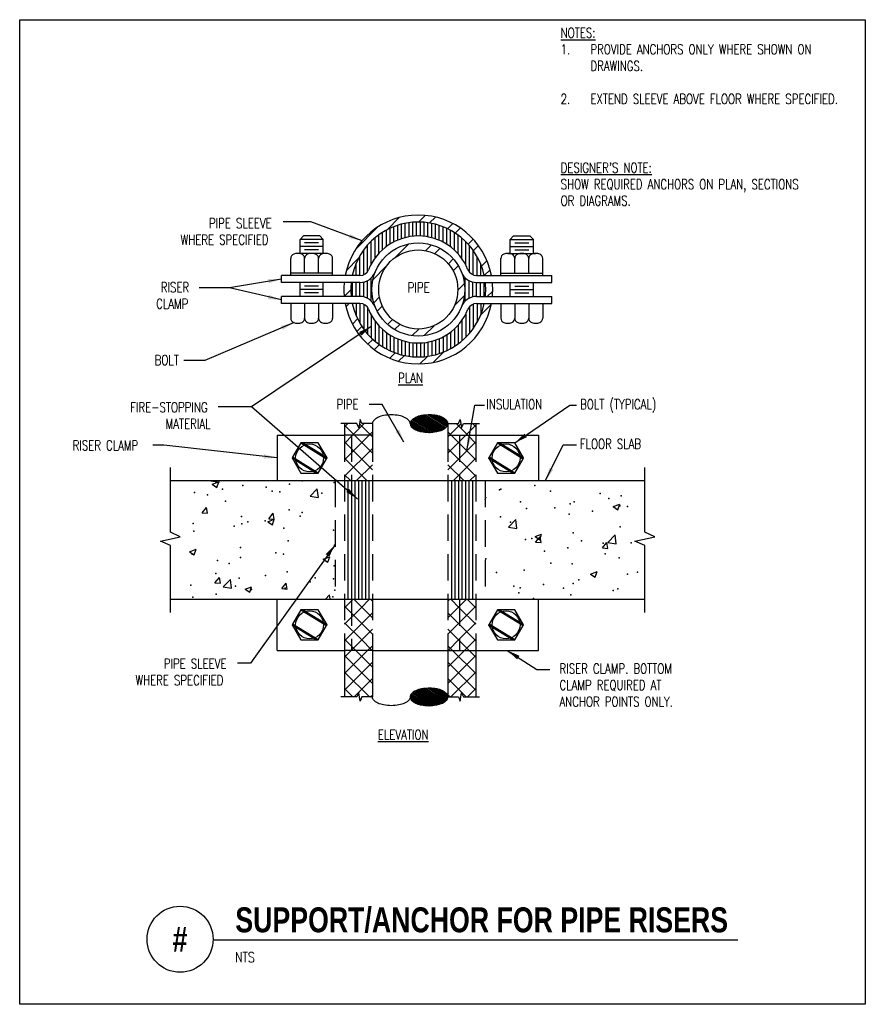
# Model space of a CAD drawing. Header units: inches. Extents: x -0.39 to 7.61, y -1.47 to 7.84.
import ezdxf
from ezdxf.enums import TextEntityAlignment as Align

# ---------------------------------------------------------------- set-up
doc = ezdxf.new("R2010")
doc.units = ezdxf.units.IN
doc.header["$MEASUREMENT"] = 0
doc.header["$PDSIZE"] = -1
doc.linetypes.add('HIDDEN', pattern=[0.375, 0.25, -0.125])
doc.layers.add('G-ANNO-NPLT', color=7, linetype='Continuous', plot=False)
for name, color, linetype in [('M-DETL-HEVY', 5, 'Continuous'), ('M-DETL-MEDM', 4, 'Continuous'), ('M-DETL-PATT', 8, 'Continuous'), ('M-DETL-TEXT', 2, 'Continuous'), ('M-DETL-THIN', 2, 'Continuous')]:
    doc.layers.add(name, color=color, linetype=linetype)
doc.styles.add('BOLD', font='bold.shx', dxfattribs={"width": 0.9})
doc.styles.add('Romans', font='romans.shx', dxfattribs={"width": 0.75})
doc.dimstyles.new('VA-Lead', dxfattribs={"dimtxt": 0.09375, "dimasz": 0.125, "dimexe": 0.125, "dimexo": 0.03125, "dimgap": 0.02, "dimtad": 1, "dimdec": 5, "dimzin": 0, "dimdsep": 46, "dimlunit": 4, "dimtxsty": 'Romans', "dimcen": 0.125, "dimclrd": 256, "dimclre": 256, "dimclrt": 256, "dimadec": 0, "dimazin": 0, "dimtfac": 1, "dimtdec": 5, "dimtofl": 0, "dimtmove": 0, "dimatfit": 3, "dimfxl": 1, "dimfrac": 2, "dimtolj": 1, "dimtzin": 0, "dimlwd": -1, "dimlwe": -1, "dimarcsym": 0})

msp = doc.modelspace()

# ---------------------------------------------------------------- linework, layer by layer
at = {"layer": 'G-ANNO-NPLT', "color": 6}
msp.add_lwpolyline([(-0.3941, 7.8439), (7.6058, 7.8439), (7.6058, -1.4685), (-0.3941, -1.4685)], close=True, dxfattribs=at)
at = {"layer": 'M-DETL-HEVY', "linetype": 'Continuous'}
for p, q in [((2.0818, 5.3581), (2.0818, 5.4241)), ((2.825, 5.4241), (2.0818, 5.4241)), ((3.9285, 5.4241), (4.6417, 5.4241)), ((4.6417, 5.3581), (4.6417, 5.4241)), ((2.7422, 5.3581), (2.0818, 5.3581)), ((2.825, 5.3581), (2.7422, 5.3581)), ((3.9285, 5.3581), (4.6417, 5.3581)), ((2.7422, 5.2261), (2.0818, 5.2261)), ((2.0818, 5.1601), (2.0818, 5.2261)), ((2.825, 5.2261), (2.7422, 5.2261)), ((3.9285, 5.2261), (4.6417, 5.2261)), ((4.6417, 5.1601), (4.6417, 5.2261)), ((2.825, 5.1601), (2.0818, 5.1601)), ((3.9285, 5.1601), (4.6417, 5.1601)), ((2.9424, 4.0235), (2.9424, 3.9135)), ((3.6574, 4.0235), (3.6574, 3.9135)), ((2.0404, 3.9135), (2.6784, 3.9135)), ((2.0404, 3.9135), (2.0404, 3.4845)), ((2.9424, 3.9135), (2.6784, 3.9135)), ((3.6574, 3.9135), (3.9214, 3.9135)), ((3.9214, 3.9135), (4.5154, 3.9135)), ((4.5154, 3.9135), (4.5154, 3.4845)), ((2.0404, 1.8785), (2.0404, 2.3625)), ((4.5154, 1.8785), (4.5154, 2.3625)), ((2.0404, 1.8785), (2.6784, 1.8785)), ((2.9424, 1.8785), (2.6784, 1.8785)), ((2.9424, 1.8785), (3.6574, 1.8785)), ((3.6574, 1.8785), (3.9214, 1.8785)), ((3.9214, 1.8785), (4.5154, 1.8785))]:
    msp.add_line(p, q, dxfattribs=at)
for centre, radius, start, end in [((3.3767, 5.2921), 0.506, 21.73846, 158.26154), ((2.825, 5.5121), 0.088, 270, 338.26154), ((2.825, 5.5121), 0.154, 270, 338.26154), ((3.9285, 5.5121), 0.154, 201.73846, 270), ((3.9285, 5.5121), 0.088, 201.73846, 270), ((2.825, 5.0721), 0.154, 21.73846, 90), ((3.9285, 5.0721), 0.154, 90, 158.26154), ((2.825, 5.0721), 0.088, 21.73846, 90), ((3.9285, 5.0721), 0.088, 90, 158.26154), ((3.3767, 5.2921), 0.506, 201.73846, 338.26154)]:
    msp.add_arc(centre, radius, start, end, dxfattribs=at)
at = {"layer": 'M-DETL-MEDM', "linetype": 'Continuous'}
for p, q in [((2.2578, 5.7651), (2.2908, 5.7981)), ((2.4448, 5.7981), (2.2908, 5.7981)), ((2.4778, 5.7651), (2.4448, 5.7981)), ((4.2457, 5.7651), (4.2787, 5.7981)), ((4.2787, 5.7981), (4.4327, 5.7981)), ((4.4657, 5.7651), (4.4327, 5.7981)), ((2.2578, 5.6331), (2.2578, 5.7651)), ((2.4778, 5.7651), (2.2578, 5.7651)), ((2.4778, 5.6991), (2.2578, 5.6991)), ((2.4338, 5.7321), (2.3018, 5.7321)), ((2.4778, 5.6331), (2.4778, 5.7651)), ((4.2457, 5.6331), (4.2457, 5.7651)), ((4.2457, 5.7651), (4.4657, 5.7651)), ((4.2457, 5.6991), (4.4657, 5.6991)), ((4.2897, 5.7321), (4.4217, 5.7321)), ((4.4657, 5.6331), (4.4657, 5.7651)), ((2.4998, 5.6331), (2.2358, 5.6331)), ((2.4338, 5.6661), (2.3018, 5.6661)), ((2.5658, 5.4241), (2.5658, 5.5883)), ((4.1577, 5.4241), (4.1577, 5.5883)), ((4.2237, 5.6331), (4.4877, 5.6331)), ((4.2897, 5.6661), (4.4217, 5.6661)), ((2.1698, 5.4241), (2.1698, 5.585)), ((2.3018, 5.4461), (2.3018, 5.585)), ((2.4338, 5.4461), (2.4338, 5.585)), ((4.2897, 5.4461), (4.2897, 5.585)), ((4.4217, 5.4461), (4.4217, 5.585)), ((4.5537, 5.4241), (4.5537, 5.585)), ((2.5658, 5.4461), (2.1698, 5.4461)), ((4.1577, 5.4461), (4.5537, 5.4461)), ((2.2578, 5.2261), (2.2578, 5.3581)), ((2.4778, 5.3581), (2.2578, 5.3581)), ((2.4338, 5.3251), (2.3018, 5.3251)), ((2.4778, 5.2261), (2.4778, 5.3581)), ((4.2457, 5.3581), (4.4657, 5.3581)), ((4.2457, 5.2261), (4.2457, 5.3581)), ((4.2897, 5.3251), (4.4217, 5.3251)), ((4.4657, 5.2261), (4.4657, 5.3581)), ((2.4778, 5.2921), (2.2578, 5.2921)), ((2.4338, 5.2591), (2.3018, 5.2591)), ((4.2457, 5.2921), (4.4657, 5.2921)), ((4.2897, 5.2591), (4.4217, 5.2591)), ((2.1698, 5.1601), (2.1698, 5.0212)), ((2.3018, 5.1601), (2.3018, 5.0212)), ((2.4338, 5.1601), (2.4338, 5.0212)), ((2.5658, 5.1601), (2.5658, 5.0179)), ((4.1577, 5.1601), (4.1577, 5.0179)), ((4.2897, 5.1601), (4.2897, 5.0212)), ((4.4217, 5.1601), (4.4217, 5.0212)), ((4.5537, 5.1601), (4.5537, 5.0212)), ((1.0339, 3.4845), (5.5219, 3.4845)), ((1.0339, 2.3625), (5.5219, 2.3625))]:
    msp.add_line(p, q, dxfattribs=at)
for centre, radius, start, end in [((2.2138, 5.585), 0.044, 111.07655, 180), ((2.2358, 5.5279), 0.1052, 68.92345, 111.07655), ((2.2578, 5.585), 0.044, 0, 68.92345), ((2.3458, 5.585), 0.044, 111.07655, 180), ((2.3678, 5.5279), 0.1052, 68.92345, 111.07655), ((2.3898, 5.585), 0.044, 0, 68.92345), ((2.4778, 5.585), 0.044, 111.07655, 180), ((2.4998, 5.5279), 0.1052, 68.92345, 111.07655), ((2.5218, 5.585), 0.044, 0, 68.92345), ((4.2017, 5.585), 0.044, 111.07655, 180), ((4.2237, 5.5279), 0.1052, 68.92345, 111.07655), ((4.2457, 5.585), 0.044, 0, 68.92345), ((4.3337, 5.585), 0.044, 111.07655, 180), ((4.3557, 5.5279), 0.1052, 68.92345, 111.07655), ((4.3777, 5.585), 0.044, 0, 68.92345), ((4.4657, 5.585), 0.044, 111.07655, 180), ((4.4877, 5.5279), 0.1052, 68.92345, 111.07655), ((4.5097, 5.585), 0.044, 0, 68.92345), ((2.2138, 5.0212), 0.044, 180, 248.92345), ((2.2358, 5.0783), 0.1052, 248.92345, 291.07655), ((2.2578, 5.0212), 0.044, 291.07655, 0), ((2.3458, 5.0212), 0.044, 180, 248.92345), ((2.3678, 5.0783), 0.1052, 248.92345, 291.07655), ((2.3898, 5.0212), 0.044, 291.07655, 0), ((2.4778, 5.0212), 0.044, 180, 248.92345), ((2.4998, 5.0783), 0.1052, 248.92345, 291.07655), ((2.5218, 5.0212), 0.044, 291.07655, 0), ((4.2017, 5.0212), 0.044, 180, 248.92345), ((4.2237, 5.0783), 0.1052, 248.92345, 291.07655), ((4.2457, 5.0212), 0.044, 291.07655, 0), ((4.3337, 5.0212), 0.044, 180, 248.92345), ((4.3557, 5.0783), 0.1052, 248.92345, 291.07655), ((4.3777, 5.0212), 0.044, 291.07655, 0), ((4.4657, 5.0212), 0.044, 180, 248.92345), ((4.4877, 5.0783), 0.1052, 248.92345, 291.07655), ((4.5097, 5.0212), 0.044, 291.07655, 0)]:
    msp.add_arc(centre, radius, start, end, dxfattribs=at)
at = {"layer": 'M-DETL-PATT'}
for p, q in [((3.0818, 5.8578), (3.1967, 5.9727)), ((3.3796, 5.9301), (3.4426, 5.993)), ((3.4834, 5.9211), (3.5394, 5.9771)), ((2.7856, 5.6744), (2.9945, 5.8833)), ((3.1106, 5.7224), (3.1106, 5.8719)), ((3.1464, 5.7425), (3.1464, 5.887)), ((3.1821, 5.7591), (3.1821, 5.8996)), ((3.2179, 5.7724), (3.2179, 5.9099)), ((3.2536, 5.7828), (3.2536, 5.9181)), ((3.2894, 5.7904), (3.2894, 5.9241)), ((3.3251, 5.7954), (3.3251, 5.928)), ((3.3609, 5.7978), (3.3609, 5.9299)), ((3.3966, 5.7976), (3.3966, 5.9298)), ((3.4324, 5.7949), (3.4324, 5.9277)), ((3.4681, 5.7897), (3.4681, 5.9236)), ((3.5039, 5.7818), (3.5039, 5.9174)), ((3.5396, 5.7711), (3.5396, 5.909)), ((3.5754, 5.7574), (3.5754, 5.8985)), ((3.6111, 5.7405), (3.6111, 5.8856)), ((3.6469, 5.7199), (3.6469, 5.8702)), ((3.6544, 5.8665), (3.7035, 5.9156)), ((3.7264, 5.8257), (3.774, 5.8733)), ((2.9676, 5.5898), (2.9676, 5.7815)), ((3.0034, 5.6336), (3.0034, 5.8093)), ((3.0391, 5.6689), (3.0391, 5.8333)), ((3.0749, 5.6981), (3.0749, 5.8541)), ((3.6826, 5.6951), (3.6826, 5.8522)), ((3.7184, 5.6653), (3.7184, 5.8311)), ((3.7541, 5.6291), (3.7541, 5.8068)), ((3.7899, 5.5842), (3.7899, 5.7786)), ((2.8961, 5.4603), (2.8961, 5.7115)), ((2.9319, 5.5332), (2.9319, 5.7493)), ((3.1572, 5.5949), (3.2847, 5.7224)), ((3.4473, 5.6594), (3.5018, 5.7139)), ((3.5327, 5.632), (3.582, 5.6813)), ((3.8256, 5.5256), (3.8256, 5.7459)), ((3.8482, 5.7219), (3.8949, 5.7687)), ((3.8614, 5.4552), (3.8614, 5.7075)), ((3.8984, 5.6594), (3.9457, 5.7067)), ((2.8246, 5.4241), (2.8246, 5.6117)), ((2.8604, 5.4315), (2.8604, 5.6667)), ((3.8971, 5.4299), (3.8971, 5.6618)), ((3.9329, 5.4241), (3.9329, 5.6056)), ((2.6962, 5.4722), (2.811, 5.587)), ((2.7889, 5.4241), (2.7889, 5.5399)), ((2.9465, 5.3841), (3.0739, 5.5116)), ((3.6612, 5.5349), (3.708, 5.5817)), ((3.7069, 5.4678), (3.7553, 5.5163)), ((3.9686, 5.4241), (3.9686, 5.5315)), ((3.9759, 5.5113), (4.0268, 5.5622)), ((2.7531, 5.4241), (2.7531, 5.4268)), ((2.9319, 5.183), (2.9319, 5.4012)), ((3.8216, 5.183), (3.8216, 5.4012)), ((4.0015, 5.4241), (4.0557, 5.4783)), ((2.7531, 5.2261), (2.7531, 5.3581)), ((2.7889, 5.2261), (2.7889, 5.3581)), ((2.8246, 5.2261), (2.8246, 5.3581)), ((2.8604, 5.222), (2.8604, 5.3622)), ((2.8961, 5.2087), (2.8961, 5.3755)), ((3.7507, 5.2861), (3.8131, 5.3485)), ((3.8574, 5.2087), (3.8574, 5.3755)), ((3.8931, 5.222), (3.8931, 5.3622)), ((3.9289, 5.2261), (3.9289, 5.3581)), ((3.9646, 5.2261), (3.9646, 5.3581)), ((4.0004, 5.2261), (4.0004, 5.3581)), ((2.6756, 5.2261), (2.7388, 5.2892)), ((2.9549, 5.167), (3.0095, 5.2216)), ((3.7192, 5.1419), (3.8131, 5.2357)), ((4.029, 5.2261), (4.0806, 5.2776)), ((2.6918, 5.1295), (2.7224, 5.1601)), ((2.7531, 5.1601), (2.7531, 5.1574)), ((2.7889, 5.1601), (2.7889, 5.0443)), ((2.8246, 5.1601), (2.8246, 4.9725)), ((2.8604, 5.1527), (2.8604, 4.9175)), ((2.8961, 5.1239), (2.8961, 4.8726)), ((2.9875, 5.0869), (3.0368, 5.1361)), ((3.8614, 5.129), (3.8614, 4.8767)), ((3.8971, 5.1543), (3.8971, 4.9224)), ((3.9329, 5.1601), (3.9329, 4.9786)), ((3.9679, 5.0522), (4.0664, 5.1507)), ((3.9686, 5.1601), (3.9686, 5.0527)), ((2.9319, 5.051), (2.9319, 4.8349)), ((3.8256, 5.0586), (3.8256, 4.8383)), ((2.7532, 4.9653), (2.8023, 5.0144)), ((2.7955, 4.8948), (2.8431, 4.9424)), ((2.9676, 4.9944), (2.9676, 4.8027)), ((3.0034, 4.9506), (3.0034, 4.7749)), ((3.0871, 4.9609), (3.1339, 5.0077)), ((3.1525, 4.9135), (3.201, 4.962)), ((3.4331, 4.8557), (3.527, 4.9496)), ((3.7541, 4.9551), (3.7541, 4.7774)), ((3.7899, 5), (3.7899, 4.8056)), ((3.0391, 4.9153), (3.0391, 4.7509)), ((3.0749, 4.8861), (3.0749, 4.7301)), ((3.1106, 4.8618), (3.1106, 4.7123)), ((3.3203, 4.8557), (3.3827, 4.9181)), ((3.6111, 4.8437), (3.6111, 4.6986)), ((3.6469, 4.8643), (3.6469, 4.7139)), ((3.6826, 4.8891), (3.6826, 4.732)), ((3.7184, 4.9189), (3.7184, 4.753)), ((2.9002, 4.7739), (2.9469, 4.8206)), ((2.9622, 4.7231), (3.0095, 4.7704)), ((3.1464, 4.8417), (3.1464, 4.6972)), ((3.1821, 4.8251), (3.1821, 4.6846)), ((3.2179, 4.8118), (3.2179, 4.6742)), ((3.2536, 4.8014), (3.2536, 4.6661)), ((3.2894, 4.7938), (3.2894, 4.6601)), ((3.3251, 4.7888), (3.3251, 4.6562)), ((3.3609, 4.7864), (3.3609, 4.6543)), ((3.3966, 4.7866), (3.3966, 4.6544)), ((3.4324, 4.7892), (3.4324, 4.6565)), ((3.4681, 4.7945), (3.4681, 4.6606)), ((3.5039, 4.8024), (3.5039, 4.6668)), ((3.5396, 4.8131), (3.5396, 4.6752)), ((3.5754, 4.8268), (3.5754, 4.6857)), ((3.1066, 4.642), (3.1575, 4.6929)), ((3.1905, 4.6132), (3.2452, 4.6678)), ((3.3912, 4.5882), (3.4629, 4.6599)), ((3.5182, 4.6024), (3.6167, 4.7009)), ((2.6784, 3.9925), (2.7095, 4.0235)), ((2.7723, 3.9135), (2.6784, 4.0074)), ((2.7551, 3.9135), (2.8651, 4.0235)), ((2.9279, 3.9135), (2.8197, 4.0218)), ((3.672, 3.9135), (3.7802, 4.0218)), ((3.8448, 3.9135), (3.7348, 4.0235)), ((3.8276, 3.9135), (3.9214, 4.0074)), ((3.9214, 3.9925), (3.8904, 4.0235)), ((2.6784, 3.8369), (2.7551, 3.9135)), ((2.6784, 3.6813), (2.9106, 3.9135)), ((2.9424, 3.7434), (2.7723, 3.9135)), ((2.9106, 3.9135), (2.9424, 3.9453)), ((2.9424, 3.899), (2.9279, 3.9135)), ((3.6892, 3.9135), (3.6574, 3.9453)), ((3.6574, 3.7434), (3.8276, 3.9135)), ((3.6574, 3.899), (3.672, 3.9135)), ((3.9214, 3.6813), (3.6892, 3.9135)), ((3.9214, 3.8369), (3.8448, 3.9135)), ((2.9424, 3.5878), (2.6784, 3.8518)), ((3.6574, 3.5878), (3.9214, 3.8518)), ((2.6784, 3.5258), (2.9424, 3.7898)), ((3.9214, 3.5258), (3.6574, 3.7898)), ((2.8902, 3.4845), (2.6784, 3.6963)), ((2.7927, 3.4845), (2.9424, 3.6342)), ((3.8071, 3.4845), (3.6574, 3.6342)), ((3.7097, 3.4845), (3.9214, 3.6963)), ((2.7346, 3.4845), (2.6784, 3.5407)), ((3.8652, 3.4845), (3.9214, 3.5407)), ((1.4138, 3.4818), (1.4164, 3.4845)), ((1.4138, 3.4818), (1.4921, 3.4696)), ((1.4274, 3.4499), (1.489, 3.4736)), ((1.4274, 3.4499), (1.4712, 3.4204)), ((1.4712, 3.4204), (1.489, 3.4735)), ((1.4921, 3.4696), (1.4903, 3.4845)), ((2.7114, 3.4845), (2.7114, 2.3625)), ((2.7444, 3.4845), (2.7444, 2.3625)), ((2.7774, 3.4845), (2.7774, 2.3625)), ((2.8104, 3.4845), (2.8104, 2.3625)), ((2.8434, 3.4845), (2.8434, 2.3625)), ((2.8764, 3.4845), (2.8764, 2.3625)), ((2.9094, 3.4845), (2.9094, 2.3625)), ((3.6904, 3.4845), (3.6904, 2.3625)), ((3.7234, 3.4845), (3.7234, 2.3625)), ((3.7564, 3.4845), (3.7564, 2.3625)), ((3.7894, 3.4845), (3.7894, 2.3625)), ((3.8224, 3.4845), (3.8224, 2.3625)), ((3.8554, 3.4845), (3.8554, 2.3625)), ((3.8884, 3.4845), (3.8884, 2.3625)), ((2.353, 3.3361), (2.4215, 3.4076)), ((2.4313, 3.324), (2.4215, 3.4075)), ((2.353, 3.3361), (2.4312, 3.324)), ((4.0094, 3.3059), (4.0184, 3.3326)), ((4.0094, 3.3292), (4.0184, 3.3326)), ((5.2214, 3.2385), (5.283, 3.2621)), ((5.2652, 3.2089), (5.2831, 3.2621)), ((1.3311, 3.1798), (1.3735, 3.2303)), ((1.3311, 3.1798), (1.3837, 3.1752)), ((1.3837, 3.1752), (1.3735, 3.2303)), ((1.9623, 3.1246), (2.0047, 3.1751)), ((2.0149, 3.1199), (2.0047, 3.1751)), ((5.2214, 3.2385), (5.2652, 3.209)), ((1.9527, 3.0956), (2.0143, 3.1193)), ((1.9527, 3.0956), (1.9965, 3.0661)), ((1.9623, 3.1246), (2.0149, 3.12)), ((1.9965, 3.0661), (2.0143, 3.1192)), ((4.2313, 3.0448), (4.2998, 3.1162)), ((4.3096, 3.0327), (4.2999, 3.1162)), ((4.2313, 3.0448), (4.3096, 3.0327)), ((4.482, 2.9546), (4.5436, 2.9783)), ((4.482, 2.9546), (4.5258, 2.9251)), ((4.487, 2.9037), (4.5295, 2.9542)), ((4.487, 2.9037), (4.5396, 2.8991)), ((4.5258, 2.9251), (4.5437, 2.9783)), ((4.5397, 2.8991), (4.5295, 2.9542)), ((5.1182, 2.8485), (5.1606, 2.899)), ((5.1708, 2.8438), (5.1607, 2.899)), ((5.1705, 2.8992), (5.239, 2.9706)), ((5.1705, 2.8992), (5.2487, 2.887)), ((5.2488, 2.887), (5.239, 2.9706)), ((1.2133, 2.8118), (1.2749, 2.8354)), ((1.2133, 2.8118), (1.2571, 2.7823)), ((1.2571, 2.7822), (1.2749, 2.8354)), ((5.1182, 2.8485), (5.1708, 2.8438)), ((2.478, 2.7413), (2.5396, 2.765)), ((2.478, 2.7413), (2.5217, 2.7118)), ((2.5218, 2.7118), (2.5396, 2.7649)), ((5.0073, 2.6003), (5.0689, 2.624)), ((5.0511, 2.5708), (5.069, 2.624)), ((1.4532, 2.5179), (1.4956, 2.5684)), ((1.4532, 2.5179), (1.5058, 2.5133)), ((1.5058, 2.5132), (1.4956, 2.5684)), ((1.5305, 2.4789), (1.599, 2.5503)), ((1.6087, 2.4667), (1.599, 2.5503)), ((5.0073, 2.6003), (5.0511, 2.5708)), ((1.5305, 2.4789), (1.6087, 2.4668)), ((1.7386, 2.4575), (1.8002, 2.4811)), ((1.7386, 2.4575), (1.7823, 2.4279)), ((1.7824, 2.4279), (1.8002, 2.4811)), ((2.0844, 2.4626), (2.1268, 2.5132)), ((2.0844, 2.4626), (2.137, 2.458)), ((2.137, 2.458), (2.1268, 2.5132)), ((2.4977, 2.3625), (2.5382, 2.4047)), ((2.5431, 2.3625), (2.5382, 2.4047)), ((2.6784, 2.2813), (2.7597, 2.3625)), ((2.8324, 2.2978), (2.7677, 2.3625)), ((2.8324, 2.2797), (2.9153, 2.3625)), ((2.9424, 2.3433), (2.9232, 2.3625)), ((3.6574, 2.3433), (3.6766, 2.3625)), ((3.7674, 2.2797), (3.6846, 2.3625)), ((3.7674, 2.2978), (3.8322, 2.3625)), ((3.9214, 2.2813), (3.8402, 2.3625)), ((2.8324, 2.1422), (2.6784, 2.2962)), ((2.6784, 2.1257), (2.8324, 2.2797)), ((2.9424, 2.1878), (2.8324, 2.2978)), ((3.6574, 2.1878), (3.7674, 2.2978)), ((3.7674, 2.1422), (3.9214, 2.2962)), ((3.9214, 2.1257), (3.7674, 2.2797)), ((2.8324, 2.1241), (2.9424, 2.2341)), ((2.9424, 2.0322), (2.8324, 2.1422)), ((3.7674, 2.1241), (3.6574, 2.2341)), ((3.6574, 2.0322), (3.7674, 2.1422)), ((2.8324, 1.9866), (2.6784, 2.1406)), ((2.6784, 1.9701), (2.8324, 2.1241)), ((2.8324, 1.9686), (2.9424, 2.0786)), ((3.7674, 1.9686), (3.6574, 2.0786)), ((3.7674, 1.9866), (3.9214, 2.1406)), ((3.9214, 1.9701), (3.7674, 2.1241)), ((2.785, 1.8785), (2.6784, 1.9851)), ((2.7424, 1.8785), (2.8324, 1.9686)), ((2.9406, 1.8785), (2.8324, 1.9866)), ((3.6593, 1.8785), (3.7674, 1.9866)), ((3.8575, 1.8785), (3.7674, 1.9686)), ((3.8149, 1.8785), (3.9214, 1.9851)), ((2.6784, 1.8146), (2.7424, 1.8785)), ((2.6784, 1.659), (2.8979, 1.8785)), ((2.9424, 1.7211), (2.785, 1.8785)), ((2.8979, 1.8785), (2.9424, 1.923)), ((2.9424, 1.8766), (2.9406, 1.8785)), ((3.7019, 1.8785), (3.6574, 1.923)), ((3.6574, 1.8766), (3.6593, 1.8785)), ((3.6574, 1.7211), (3.8149, 1.8785)), ((3.9214, 1.659), (3.7019, 1.8785)), ((3.9214, 1.8146), (3.8575, 1.8785)), ((2.9424, 1.5655), (2.6784, 1.8295)), ((3.6574, 1.5655), (3.9214, 1.8295)), ((2.6784, 1.5035), (2.9424, 1.7675)), ((3.9214, 1.5035), (3.6574, 1.7675)), ((2.9139, 1.4385), (2.6784, 1.674)), ((2.7691, 1.4385), (2.9424, 1.6119)), ((3.8308, 1.4385), (3.6574, 1.6119)), ((3.686, 1.4385), (3.9214, 1.674)), ((2.7583, 1.4385), (2.6784, 1.5184)), ((3.8416, 1.4385), (3.9214, 1.5184)), ((2.9246, 1.4385), (2.9424, 1.4563)), ((3.6752, 1.4385), (3.6574, 1.4563))]:
    msp.add_line(p, q, dxfattribs=at)
for centre in [(2.3484, 3.699), (4.2074, 3.699), (2.3484, 2.1205), (4.2074, 2.1205)]:
    msp.add_circle(centre, 0.132, dxfattribs=at)
for p in [(2.1592, 3.4509), (2.2786, 3.4826), (2.5808, 3.4654), (1.2586, 3.3733), (1.5246, 3.4041), (1.7156, 3.4393), (1.9389, 3.4219), (1.9944, 3.3843), (2.0676, 3.3773), (2.4641, 3.3644), (4.1464, 3.3959), (4.1576, 3.4032), (4.4796, 3.4398), (4.6274, 3.3834), (5.0972, 3.3635), (1.3831, 3.3488), (1.5544, 3.2892), (4.3432, 3.285), (4.813, 3.2652), (4.8528, 3.2839), (5.1806, 3.3166), (5.2973, 3.3403), (2.1568, 3.2083), (2.2785, 3.1841), (4.401, 3.222), (4.6674, 3.2285), (5.0242, 3.1949), (5.2827, 3.2453), (5.3575, 3.2388), (1.2479, 3.0804), (1.7049, 3.1464), (1.7074, 3.0748), (1.7653, 3.096), (1.9277, 3.1038), (2.2609, 3.1477), (4.1542, 3.1404), (4.2481, 3.0927), (4.8039, 3.1659), (1.2521, 3.0079), (1.6337, 3.0551), (2.1035, 3.0353), (2.5733, 3.0155), (4.8421, 2.991), (5.2866, 3.0473), (2.146, 2.9154), (4.3903, 2.929), (4.4523, 2.9361), (4.9221, 2.9162), (5.126, 2.8917), (5.3919, 2.8964), (1.6942, 2.8534), (2.0294, 2.8006), (2.5852, 2.8738), (4.5724, 2.8188), (4.7927, 2.8478), (1.2372, 2.7874), (1.4759, 2.7278), (1.6962, 2.7568), (2.1013, 2.788), (4.0166, 2.7457), (4.631, 2.7034), (5.1442, 2.7915), (5.2759, 2.7544), (1.5881, 2.6999), (2.1353, 2.6224), (2.5798, 2.6788), (4.1178, 2.6153), (4.3796, 2.6361), (4.8314, 2.698), (5.4502, 2.6178), (1.4624, 2.6055), (1.6835, 2.5605), (1.9321, 2.5856), (2.3537, 2.5267), (2.4019, 2.5658), (2.574, 2.5557), (4.8945, 2.5446), (5.3551, 2.5983), (1.2265, 2.4945), (1.6479, 2.4873), (1.7979, 2.4536), (2.1177, 2.4674), (2.5875, 2.4476), (4.281, 2.4864), (4.3287, 2.4221), (4.3409, 2.4717), (4.5612, 2.5007), (4.7507, 2.4665), (4.8419, 2.5102), (5.2205, 2.4467), (5.2652, 2.4614), (1.2444, 2.3807), (1.4647, 2.4097), (2.5691, 2.3858), (4.4665, 2.3682), (4.8207, 2.4051)]:
    msp.add_point(p, dxfattribs=at)
at = {"layer": 'M-DETL-TEXT'}
msp.add_line((1.4356, -0.8582), (6.4012, -0.8582), dxfattribs=at)
for points in [[(1.032, 2.2375), (1.032, 2.8698), (0.9383, 2.9118), (1.1257, 2.9538), (1.032, 2.9957), (1.032, 3.6095)], [(5.52, 2.2375), (5.52, 2.8698), (5.4263, 2.9118), (5.6137, 2.9538), (5.52, 2.9957), (5.52, 3.6095)]]:
    msp.add_lwpolyline(points, dxfattribs=at)
msp.add_circle((1.1231, -0.8533), 0.3125, dxfattribs=at)
at = {"layer": 'M-DETL-THIN', "linetype": 'Continuous'}
for p, q in [((2.7964, 4.0235), (2.6445, 4.0235)), ((2.6784, 4.0235), (2.6784, 3.9135)), ((2.9424, 4.0235), (2.8438, 4.0235)), ((3.6574, 4.0235), (3.756, 4.0235)), ((3.8035, 4.0235), (3.9554, 4.0235)), ((3.9214, 4.0235), (3.9214, 3.9135)), ((2.6784, 1.8785), (2.6784, 1.4385)), ((2.9424, 1.8785), (2.9424, 1.4385)), ((3.6574, 1.8785), (3.6574, 1.4385)), ((3.9214, 1.8785), (3.9214, 1.4385)), ((2.7964, 1.4385), (2.6445, 1.4385)), ((2.9424, 1.4385), (2.8438, 1.4385)), ((3.6574, 1.4385), (3.756, 1.4385)), ((3.8035, 1.4385), (3.9554, 1.4385))]:
    msp.add_line(p, q, dxfattribs=at)
at = {"layer": 'M-DETL-THIN', "linetype": 'HIDDEN'}
for p, q in [((2.6784, 3.9135), (2.6784, 1.8785)), ((2.7444, 3.9135), (2.7444, 3.4845)), ((2.9424, 3.9135), (2.9424, 1.8785)), ((3.6574, 3.9135), (3.6574, 1.8785)), ((3.7675, 3.9135), (3.7675, 3.4845)), ((3.9214, 3.9135), (3.9214, 1.8785)), ((2.5904, 3.4845), (2.5904, 2.3625)), ((4.0094, 3.4845), (4.0094, 2.3625)), ((2.7444, 2.3625), (2.7444, 1.8785)), ((3.7674, 2.3625), (3.7674, 1.8785))]:
    msp.add_line(p, q, dxfattribs=at)
at = {"layer": 'M-DETL-THIN', "linetype": 'Continuous'}
for points in [[(3.2999, 4.0235, 0.184267), (3.2894, 4.0511), (3.2894, 4.0511, 0.102245), (3.2476, 4.0822), (3.2476, 4.0822, 0.061203), (3.1937, 4.0995), (3.1937, 4.0995, 0.047494), (3.1212, 4.1064), (3.1212, 4.1064, 0.047494), (3.0487, 4.0995), (3.0487, 4.0995, 0.061203), (2.9948, 4.0822), (2.9948, 4.0822, 0.102245), (2.953, 4.0511), (2.953, 4.0511, 0.184267), (2.9424, 4.0235)], [(3.2999, 1.4385, -0.184267), (3.2894, 1.4109), (3.2894, 1.4109, -0.102245), (3.2476, 1.3799), (3.2476, 1.3799, -0.061203), (3.1937, 1.3625), (3.1937, 1.3625, -0.047494), (3.1212, 1.3556), (3.1212, 1.3556, -0.047494), (3.0487, 1.3625), (3.0487, 1.3625, -0.061203), (2.9948, 1.3799), (2.9948, 1.3799, -0.102245), (2.953, 1.4109), (2.953, 1.4109, -0.184267), (2.9424, 1.4385)]]:
    msp.add_lwpolyline(points, format="xyb", dxfattribs=at)
for points in [[(2.8438, 4.0235), (2.8264, 4.0639), (2.8139, 3.9853), (2.7964, 4.0235)], [(3.756, 4.0235), (3.7735, 4.0639), (3.786, 3.9853), (3.8035, 4.0235)], [(2.8438, 1.4385), (2.8264, 1.3981), (2.8139, 1.4768), (2.7964, 1.4385)], [(3.756, 1.4385), (3.7735, 1.3981), (3.786, 1.4768), (3.8035, 1.4385)]]:
    msp.add_lwpolyline(points, dxfattribs=at)
for radius in [0.44, 0.374]:
    msp.add_circle((3.3767, 5.2921), radius, dxfattribs=at)
for radius, start, end in [(0.704, 10.80692, 169.19308), (0.638, 11.94054, 168.05946), (0.704, 174.62062, 185.37938), (0.638, 174.06223, 185.93777), (0.638, 354.06223, 5.93777), (0.704, 354.62062, 5.37938), (0.704, 190.80692, 349.19308), (0.638, 191.94054, 348.05946)]:
    msp.add_arc((3.3767, 5.2921), radius, start, end, dxfattribs=at)

# ---------------------------------------------------------------- texts
at = {"layer": 'M-DETL-TEXT', "width": 0.8}
for s, height, style, p in [('SUPPORT/ANCHOR FOR PIPE RISERS', 0.23622, 'BOLD', (1.6459, -0.7878)), ('NTS', 0.09375, 'Romans', (1.6432, -1.0699))]:
    msp.add_text(s, height=height, dxfattribs=dict(at, style=style)).set_placement(p)
at = {"layer": 'M-DETL-TEXT', "style": 'BOLD', "width": 0.8}
msp.add_text('#', height=0.2362, dxfattribs=at).set_placement((1.1231, -0.8533), align=Align.MIDDLE)
at = {"layer": 'M-DETL-TEXT', "char_height": 0.09375, "attachment_point": 1, "style": 'Romans'}
for s, insert, width in [('{\\LNOTES:}\\P\\pi-0.28125,l0.28125,t0.28125;1.^IPROVIDE ANCHORS ONLY WHERE SHOWN ON DRAWINGS.\\P\\pi0,l0,tz;\\P\\pi-0.28125,l0.28125,t0.28125;2.^IEXTEND SLEEVE ABOVE FLOOR WHERE SPECIFIED.', (4.7241, 7.7664), 2.594223), ('\\pi0.70001;PIPE SLEEVE \\P\\pi0.43215;WHERE SPECIFIED', (0.6965, 5.9661), 1.35626), ('\\pi0.21411;RISER \\P\\pi0.17058;CLAMP', (0.7267, 5.3601), 0.48866), ('PIPE', (3.2765, 5.3583), 0.618224), ('BOLT', (0.8831, 4.6713), 0.415192), ('{\\LPLAN}', (3.186, 4.5035), 0.466802), ('\\pi0.40303;FIRE-STOPPING \\P\\pi0.73785;MATERIAL', (0.2487, 4.2249), 1.193208), ('PIPE', (2.604, 4.2535), 3.629535), ('INSULATION', (4.021, 4.2535), 0.799866), ('BOLT (TYPICAL)', (4.908, 4.2535), 0.893891), ('RISER CLAMP', (0.1066, 3.8645), 0.812728), ('FLOOR SLAB', (4.9057, 3.8785), 0.625), ('\\pi0.41621;PIPE SLEEVE \\P\\pi0.14835;WHERE SPECIFIED', (0.5528, 1.8), 1.072455), ('RISER CLAMP. BOTTOM CLAMP REQUIRED AT ANCHOR POINTS ONLY.', (4.7129, 1.7535), 1.441003), ('{\\LELEVATION}', (2.9949, 1.1285), 0.638839)]:
    msp.add_mtext(s, dxfattribs=dict(at, insert=insert, width=width))
at = {"layer": 'M-DETL-TEXT', "color": 1, "insert": (4.7241, 6.4907), "char_height": 0.09375, "width": 2.615654, "attachment_point": 1, "style": 'Romans'}
msp.add_mtext("{\\LDESIGNER'S NOTE:}\\PSHOW REQUIRED ANCHORS ON PLAN, SECTIONS OR DIAGRAMS. ", dxfattribs=at)

# ---------------------------------------------------------------- meshes
at = {"layer": 'M-DETL-MEDM', "linetype": 'Continuous'}
mesh = msp.add_polyface(dxfattribs=at)
corners = [(2.2659, 3.556), (2.2659, 3.556), (2.1833, 3.699), (2.414, 3.556), (2.1878, 3.7068), (2.431, 3.556), (2.2659, 3.842), (2.5091, 3.6912), (2.2829, 3.842), (2.5136, 3.699), (2.431, 3.842)]
mesh.append_faces([[corners[k] for k in face] for face in [(0, 1, 3, 2), (2, 3, 5, 4), (4, 5, 7, 6), (6, 7, 9, 8), (8, 9, 10, 10)]], dxfattribs={"vtx0": -1, "vtx2": -1})
mesh = msp.add_polyface(dxfattribs=at)
corners = [(4.1249, 3.556), (4.0423, 3.699), (4.273, 3.556), (4.29, 3.556), (4.0468, 3.7068), (4.29, 3.556), (4.3681, 3.6912), (4.1249, 3.842), (4.3726, 3.699), (4.1419, 3.842), (4.29, 3.842)]
mesh.append_faces([[corners[k] for k in face] for face in [(0, 0, 2, 1), (1, 2, 5, 4), (4, 3, 6, 7), (7, 6, 8, 9), (9, 8, 10, 10)]], dxfattribs={"vtx0": -1, "vtx2": -1})
mesh = msp.add_polyface(dxfattribs=at)
corners = [(2.2659, 1.9775), (2.1833, 2.1205), (2.414, 1.9775), (2.1878, 2.1283), (2.431, 1.9775), (2.2659, 2.2635), (2.5091, 2.1127), (2.2659, 2.2635), (2.5136, 2.1205), (2.2829, 2.2635), (2.431, 2.2635)]
mesh.append_faces([[corners[k] for k in face] for face in [(0, 0, 2, 1), (1, 2, 4, 3), (3, 4, 6, 5), (7, 6, 8, 9), (9, 8, 10, 10)]], dxfattribs={"vtx0": -1, "vtx2": -1})
mesh = msp.add_polyface(dxfattribs=at)
corners = [(4.1249, 1.9775), (4.273, 1.9775), (4.0423, 2.1205), (4.29, 1.9775), (4.0468, 2.1283), (4.3681, 2.1127), (4.1249, 2.2635), (4.3726, 2.1205), (4.1419, 2.2635), (4.29, 2.2635), (4.29, 2.2635)]
mesh.append_faces([[corners[k] for k in face] for face in [(0, 0, 1, 2), (2, 1, 3, 4), (4, 3, 5, 6), (6, 5, 7, 8), (8, 7, 10, 9)]], dxfattribs={"vtx0": -1, "vtx2": -1})
at = {"layer": 'M-DETL-THIN', "linetype": 'Continuous'}
mesh = msp.add_polyface(dxfattribs=at)
corners = [(3.3298, 3.9783), (3.3278, 3.9801), (3.3523, 3.9649), (3.3105, 3.9959), (3.3746, 3.9562), (3.3095, 3.9974), (3.3787, 3.9546), (3.3027, 4.0087), (3.3981, 3.9496), (3.302, 4.0121), (3.4062, 3.9475), (3.2999, 4.0235), (3.4275, 3.9445), (3.3011, 4.0299), (3.4423, 3.9423), (3.3027, 4.0383), (3.4587, 3.9416), (3.3077, 4.0466), (3.4787, 3.9406), (3.3105, 4.0511), (3.488, 3.9411), (3.3223, 4.0619), (3.5151, 3.9423), (3.3298, 4.0688), (3.5303, 3.9445), (3.343, 4.0766), (3.5512, 3.9475), (3.3523, 4.0822), (3.5641, 3.9508), (3.3649, 4.0871), (3.5787, 3.9546), (3.3787, 4.0925), (3.5925, 3.96), (3.3933, 4.0962), (3.6051, 3.9649), (3.4062, 4.0995), (3.6144, 3.9704), (3.4271, 4.1025), (3.6276, 3.9783), (3.4423, 4.1047), (3.6351, 3.9852), (3.4693, 4.106), (3.6469, 3.9959), (3.4787, 4.1064), (3.6497, 4.0004), (3.4987, 4.1055), (3.6547, 4.0087), (3.5151, 4.1047), (3.6563, 4.0172), (3.6574, 4.0235), (3.5299, 4.1026), (3.6574, 4.0235), (3.6553, 4.035), (3.5512, 4.0995), (3.6547, 4.0383), (3.5593, 4.0975), (3.6478, 4.0496), (3.5787, 4.0925), (3.6469, 4.0511), (3.5828, 4.0909), (3.6295, 4.067), (3.6051, 4.0822), (3.6276, 4.0688)]
mesh.append_faces([[corners[k] for k in face] for face in [(0, 0, 2, 1), (1, 2, 4, 3), (3, 4, 6, 5), (5, 6, 8, 7), (7, 8, 10, 9), (9, 10, 12, 11), (11, 12, 14, 13), (13, 14, 16, 15), (15, 16, 18, 17), (17, 18, 20, 19), (19, 20, 22, 21), (21, 22, 24, 23), (23, 24, 26, 25), (25, 26, 28, 27), (27, 28, 30, 29), (29, 30, 32, 31), (31, 32, 34, 33), (33, 34, 36, 35), (35, 36, 38, 37), (37, 38, 40, 39), (39, 40, 42, 41), (41, 42, 44, 43), (43, 44, 46, 45), (45, 46, 48, 47), (47, 48, 51, 50), (50, 49, 52, 53), (53, 52, 54, 55), (55, 54, 56, 57), (57, 56, 58, 59), (59, 58, 60, 61), (61, 60, 62, 62)]], dxfattribs={"vtx0": -1, "vtx2": -1})
mesh = msp.add_polyface(dxfattribs=at)
corners = [(3.3298, 1.3933), (3.3523, 1.3799), (3.3278, 1.3951), (3.3746, 1.3712), (3.3105, 1.4109), (3.3787, 1.3696), (3.3095, 1.4124), (3.3981, 1.3646), (3.3027, 1.4237), (3.4062, 1.3625), (3.302, 1.4271), (3.4275, 1.3595), (3.2999, 1.4385), (3.4423, 1.3573), (3.3011, 1.4449), (3.4587, 1.3566), (3.3027, 1.4533), (3.4787, 1.3556), (3.3077, 1.4616), (3.488, 1.3561), (3.3105, 1.4661), (3.5151, 1.3573), (3.3223, 1.4769), (3.5303, 1.3595), (3.3298, 1.4838), (3.5512, 1.3625), (3.343, 1.4916), (3.5641, 1.3658), (3.3523, 1.4972), (3.5787, 1.3696), (3.3649, 1.5021), (3.5925, 1.375), (3.3787, 1.5075), (3.6051, 1.3799), (3.3933, 1.5112), (3.6144, 1.3854), (3.4062, 1.5145), (3.6276, 1.3933), (3.4271, 1.5175), (3.6351, 1.4002), (3.4423, 1.5197), (3.6469, 1.4109), (3.4693, 1.521), (3.6497, 1.4154), (3.4787, 1.5214), (3.6547, 1.4237), (3.4987, 1.5205), (3.6563, 1.4322), (3.5151, 1.5197), (3.6574, 1.4385), (3.5299, 1.5176), (3.6574, 1.4385), (3.5512, 1.5145), (3.6553, 1.45), (3.5593, 1.5125), (3.6547, 1.4533), (3.5787, 1.5075), (3.6478, 1.4646), (3.5828, 1.5059), (3.6469, 1.4661), (3.6051, 1.4972), (3.6295, 1.482), (3.6276, 1.4838)]
mesh.append_faces([[corners[k] for k in face] for face in [(0, 0, 1, 2), (2, 1, 3, 4), (4, 3, 5, 6), (6, 5, 7, 8), (8, 7, 9, 10), (10, 9, 11, 12), (12, 11, 13, 14), (14, 13, 15, 16), (16, 15, 17, 18), (18, 17, 19, 20), (20, 19, 21, 22), (22, 21, 23, 24), (24, 23, 25, 26), (26, 25, 27, 28), (28, 27, 29, 30), (30, 29, 31, 32), (32, 31, 33, 34), (34, 33, 35, 36), (36, 35, 37, 38), (38, 37, 39, 40), (40, 39, 41, 42), (42, 41, 43, 44), (44, 43, 45, 46), (46, 45, 47, 48), (48, 47, 49, 50), (50, 51, 53, 52), (52, 53, 55, 54), (54, 55, 57, 56), (56, 57, 59, 58), (58, 59, 61, 60), (60, 61, 62, 62)]], dxfattribs={"vtx0": -1, "vtx2": -1})

# ---------------------------------------------------------------- leaders
at = {"layer": 'M-DETL-TEXT'}
for points, override in [([(2.8451, 5.7535), (2.3598, 5.932), (2.0976, 5.932)], {"dimtad": 0}), ([(2.0818, 5.3911), (1.5894, 5.307), (1.3029, 5.307)], {"dimtad": 0}), ([(2.0818, 5.1931), (1.5894, 5.307), (1.4644, 5.307)], {"dimtad": 0}), ([(2.2015, 4.9789), (1.3571, 4.62), (1.1581, 4.62)], {"dimtad": 0}), ([(2.9319, 4.943), (1.7993, 4.182), (1.6118, 4.182)], {"dimtad": 0}), ([(3.2411, 3.8485), (3.0362, 4.2045), (2.9112, 4.2045)], {"dimtad": 0}), ([(3.8362, 3.7666), (3.9111, 4.198), (4.0023, 4.198)], {"dimgap": 0.02, "dimtad": 0}), ([(4.29, 3.842), (4.8103, 4.198), (4.8728, 4.198)], {"dimgap": 0.02, "dimtad": 0}), ([(2.8024, 3.3106), (1.7993, 4.182), (1.4843, 4.182)], {"dimtad": 0}), ([(2.0404, 3.699), (0.9685, 3.8206), (0.8647, 3.8206)], {"dimtad": 0}), ([(4.5809, 3.4845), (4.7478, 3.823), (4.8728, 3.823)], {"dimgap": 0.02, "dimtad": 0}), ([(2.5904, 2.8785), (1.7906, 1.7566), (1.6656, 1.7566)], {"dimtad": 0}), ([(4.2184, 1.8785), (4.4978, 1.698), (4.6228, 1.698)], {"dimgap": 0.02, "dimtad": 0})]:
    msp.add_leader(points, dimstyle='VA-Lead', override=override, dxfattribs=at)

doc.saveas('drawing.dxf')
